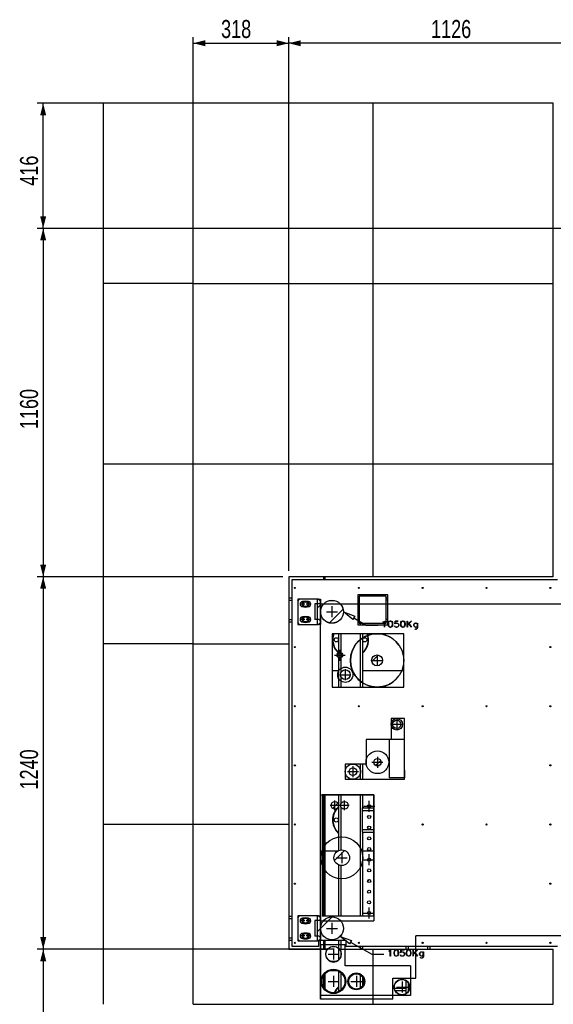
# Model space of a CAD drawing. Header units: millimetres. Extents: x 0 to 849, y 0 to 594.
# Tile 19 of 84: x 560 to 649, y 166 to 330. Entities that reach past the tile are written whole.
import ezdxf

# ---------------------------------------------------------------- set-up
doc = ezdxf.new("R2010")
doc.units = ezdxf.units.MM
doc.linetypes.add('CENTERX2', pattern=[20.32, 12.7, -2.54, 2.54, -2.54])
doc.layers.add('COTES', color=1, linetype='Continuous')
doc.layers.add('TRAIT-FINS', color=9, linetype='Continuous')
doc.layers.add('TRAIT-FORT', color=4, linetype='Continuous', lineweight=25)
doc.styles.add('SLDTEXTSTYLE0', font='TXT', dxfattribs={"width": 0.75})
doc.dimstyles.new('SLDDIMSTYLE0', dxfattribs={"dimtxt": 3, "dimasz": 2, "dimexe": 0, "dimexo": 0.0625, "dimgap": 0.75, "dimtad": 1, "dimdec": 0, "dimlfac": 20, "dimrnd": 1e-09, "dimzin": 12, "dimdsep": 46, "dimtxsty": 'SLDTEXTSTYLE0', "dimsah": 1, "dimcen": 0.09, "dimadec": 0, "dimazin": 3, "dimtfac": 1, "dimtdec": 0, "dimtofl": 0, "dimtmove": 0, "dimatfit": 3, "dimfxl": 1, "dimfrac": 2, "dimtolj": 1, "dimtzin": 12, "dimarcsym": 0})

# ---------------------------------------------------------------- blocks, each defined once
blk = doc.blocks.new('_D_21')
at = {"layer": 'COTES', "color": 1, "transparency": 16777216}
for p, q in [((617.61, 316.15), (562.61, 316.15)), ((563.61, 295.33), (563.61, 316.15)), ((659.83, 295.33), (562.61, 295.33))]:
    blk.add_line(p, q, dxfattribs=at)
for points in [[(563.61, 316.15), (563.11, 314.15), (564.11, 314.15)], [(563.61, 295.33), (564.11, 297.33), (563.11, 297.33)]]:
    blk.add_solid(points, dxfattribs=at)
at = {"layer": 'COTES', "color": 1, "transparency": 16777216, "insert": (559.75, 302.42), "char_height": 3, "attachment_point": 1, "rotation": 90, "style": 'SLDTEXTSTYLE0'}
blk.add_mtext('416', dxfattribs=at)
blk = doc.blocks.new('_D_22')
at = {"layer": 'COTES', "color": 1, "transparency": 16777216}
for p, q in [((603.53, 237.33), (562.61, 237.33)), ((563.61, 237.33), (563.61, 175.33)), ((603.53, 175.33), (562.61, 175.33))]:
    blk.add_line(p, q, dxfattribs=at)
for points in [[(563.61, 237.33), (563.11, 235.33), (564.11, 235.33)], [(563.61, 175.33), (564.11, 177.33), (563.11, 177.33)]]:
    blk.add_solid(points, dxfattribs=at)
at = {"layer": 'COTES', "color": 1, "transparency": 16777216, "insert": (559.75, 201.9), "char_height": 3, "attachment_point": 1, "rotation": 90, "style": 'SLDTEXTSTYLE0'}
blk.add_mtext('1240', dxfattribs=at)
blk = doc.blocks.new('_D_23')
at = {"layer": 'COTES', "color": 1, "transparency": 16777216}
for p, q in [((612.06, 175.33), (562.61, 175.33)), ((563.61, 175.33), (563.61, 106.15)), ((587.61, 106.15), (562.61, 106.15))]:
    blk.add_line(p, q, dxfattribs=at)
for points in [[(563.61, 175.33), (563.11, 173.33), (564.11, 173.33)], [(563.61, 106.15), (564.11, 108.15), (563.11, 108.15)]]:
    blk.add_solid(points, dxfattribs=at)
at = {"layer": 'COTES', "color": 1, "transparency": 16777216, "insert": (559.75, 136.31), "char_height": 3, "attachment_point": 1, "rotation": 90, "style": 'SLDTEXTSTYLE0'}
blk.add_mtext('1384', dxfattribs=at)
blk = doc.blocks.new('_D_25')
at = {"layer": 'COTES', "color": 1, "transparency": 16777216}
for p, q in [((659.83, 295.33), (562.61, 295.33)), ((563.61, 295.33), (563.61, 237.33)), ((603.53, 237.33), (562.61, 237.33))]:
    blk.add_line(p, q, dxfattribs=at)
for points in [[(563.61, 295.33), (563.11, 293.33), (564.11, 293.33)], [(563.61, 237.33), (564.11, 239.33), (563.11, 239.33)]]:
    blk.add_solid(points, dxfattribs=at)
at = {"layer": 'COTES', "color": 1, "transparency": 16777216, "insert": (559.75, 261.9), "char_height": 3, "attachment_point": 1, "rotation": 90, "style": 'SLDTEXTSTYLE0'}
blk.add_mtext('1160', dxfattribs=at)
blk = doc.blocks.new('_D_29')
at = {"layer": 'COTES', "color": 1, "transparency": 16777216}
for p, q in [((604.53, 238.33), (604.53, 327.15)), ((660.83, 296.33), (660.83, 327.15)), ((660.83, 326.15), (604.53, 326.15))]:
    blk.add_line(p, q, dxfattribs=at)
for points in [[(604.53, 326.15), (606.53, 325.65), (606.53, 326.65)], [(660.83, 326.15), (658.83, 326.65), (658.83, 325.65)]]:
    blk.add_solid(points, dxfattribs=at)
at = {"layer": 'COTES', "color": 1, "transparency": 16777216, "insert": (628.24, 330.02), "char_height": 3, "attachment_point": 1, "style": 'SLDTEXTSTYLE0'}
blk.add_mtext('1126', dxfattribs=at)
blk = doc.blocks.new('_D_30')
at = {"layer": 'COTES', "color": 1, "transparency": 16777216}
for p, q in [((588.61, 257.15), (588.61, 327.15)), ((604.53, 238.33), (604.53, 327.15)), ((588.61, 326.15), (604.53, 326.15))]:
    blk.add_line(p, q, dxfattribs=at)
for points in [[(588.61, 326.15), (590.61, 325.65), (590.61, 326.65)], [(604.53, 326.15), (602.53, 326.65), (602.53, 325.65)]]:
    blk.add_solid(points, dxfattribs=at)
at = {"layer": 'COTES', "color": 1, "transparency": 16777216, "insert": (593.25, 330.02), "char_height": 3, "attachment_point": 1, "style": 'SLDTEXTSTYLE0'}
blk.add_mtext('318', dxfattribs=at)

msp = doc.modelspace()

# ---------------------------------------------------------------- hatches: boundary and pattern name
at = {"layer": 'TRAIT-FINS'}
h = msp.add_hatch(dxfattribs=at)
h.set_pattern_fill('ANSI31', color=9, style=0)
h.paths.add_polyline_path([(609.325, 229.402), (609.825, 229.402), (609.825, 233.593), (609.325, 233.593)], flags=0)
h = msp.add_hatch(dxfattribs=at)
h.set_pattern_fill('ANSI31', color=9, style=0)
edge = h.paths.add_edge_path(flags=0)
edge.add_arc((611.73, 231.498), 1.905, 0, 360)
h = msp.add_hatch(dxfattribs=at)
h.set_pattern_fill('ANSI31', color=9, style=0)
edge = h.paths.add_edge_path(flags=0)
edge.add_arc((613.039, 224.252), 0.342, 0, 360)
h = msp.add_hatch(dxfattribs=at)
h.set_pattern_fill('ANSI31', color=9, style=0)
edge = h.paths.add_edge_path(flags=0)
edge.add_arc((619.249, 223.399), 0.917, 0, 360)
h = msp.add_hatch(dxfattribs=at)
h.set_pattern_fill('ANSI31', color=9, style=0)
edge = h.paths.add_edge_path(flags=0)
edge.add_arc((613.952, 221.02), 0.796, 0, 360)
h = msp.add_hatch(dxfattribs=at)
h.set_pattern_fill('ANSI31', color=9, style=0)
edge = h.paths.add_edge_path(flags=0)
edge.add_arc((622.525, 212.765), 0.686, 0, 360)
h = msp.add_hatch(dxfattribs=at)
h.set_pattern_fill('ANSI31', color=9, style=0)
edge = h.paths.add_edge_path(flags=0)
edge.add_arc((619.311, 206.453), 0.626, 0, 360)
h = msp.add_hatch(dxfattribs=at)
h.set_pattern_fill('ANSI31', color=9, style=0)
edge = h.paths.add_edge_path(flags=0)
edge.add_arc((615.222, 204.879), 0.635, 0, 360)
h = msp.add_hatch(dxfattribs=at)
h.set_pattern_fill('ANSI31', color=9, style=0)
edge = h.paths.add_edge_path(flags=0)
edge.add_arc((612.211, 199.272), 0.635, 0, 360)
h = msp.add_hatch(dxfattribs=at)
h.set_pattern_fill('ANSI31', color=9, style=0)
edge = h.paths.add_edge_path(flags=0)
edge.add_arc((613.799, 199.272), 0.635, 0, 360)
h = msp.add_hatch(dxfattribs=at)
h.set_pattern_fill('ANSI31', color=9, style=0)
edge = h.paths.add_edge_path(flags=0)
edge.add_arc((617.933, 197.336), 0.259, 0, 360)
h = msp.add_hatch(dxfattribs=at)
h.set_pattern_fill('ANSI31', color=9, style=0)
edge = h.paths.add_edge_path(flags=0)
edge.add_arc((617.931, 195.558), 0.259, 0, 360)
h = msp.add_hatch(dxfattribs=at)
h.set_pattern_fill('ANSI31', color=9, style=0)
edge = h.paths.add_edge_path(flags=0)
edge.add_arc((617.929, 193.78), 0.259, 0, 360)
h = msp.add_hatch(dxfattribs=at)
h.set_pattern_fill('ANSI31', color=9, style=0)
edge = h.paths.add_edge_path(flags=0)
edge.add_arc((613.355, 190.54), 1.3, 0, 360)
h = msp.add_hatch(dxfattribs=at)
h.set_pattern_fill('ANSI31', color=9, style=0)
edge = h.paths.add_edge_path(flags=0)
edge.add_arc((617.927, 192.002), 0.259, 0, 360)
h = msp.add_hatch(dxfattribs=at)
h.set_pattern_fill('ANSI31', color=9, style=0)
edge = h.paths.add_edge_path(flags=0)
edge.add_arc((617.925, 190.224), 0.259, 0, 360)
h = msp.add_hatch(dxfattribs=at)
h.set_pattern_fill('ANSI31', color=9, style=0)
edge = h.paths.add_edge_path(flags=0)
edge.add_arc((617.923, 188.446), 0.259, 0, 360)
h = msp.add_hatch(dxfattribs=at)
h.set_pattern_fill('ANSI31', color=9, style=0)
edge = h.paths.add_edge_path(flags=0)
edge.add_arc((617.921, 186.668), 0.259, 0, 360)
h = msp.add_hatch(dxfattribs=at)
h.set_pattern_fill('ANSI31', color=9, style=0)
edge = h.paths.add_edge_path(flags=0)
edge.add_arc((617.919, 184.89), 0.259, 0, 360)
h = msp.add_hatch(dxfattribs=at)
h.set_pattern_fill('ANSI31', color=9, style=0)
edge = h.paths.add_edge_path(flags=0)
edge.add_arc((617.917, 183.112), 0.259, 0, 360)
h = msp.add_hatch(dxfattribs=at)
h.set_pattern_fill('ANSI31', color=9, style=0)
h.paths.add_polyline_path([(609.325, 176.697), (609.825, 176.697), (609.825, 180.888), (609.325, 180.888)], flags=0)
h = msp.add_hatch(dxfattribs=at)
h.set_pattern_fill('ANSI31', color=9, style=0)
edge = h.paths.add_edge_path(flags=0)
edge.add_arc((611.73, 178.793), 1.905, 0, 360)
h = msp.add_hatch(dxfattribs=at)
h.set_pattern_fill('ANSI31', color=9, style=0)
edge = h.paths.add_edge_path(flags=0)
edge.add_arc((617.915, 181.334), 0.259, 0, 360)

# ---------------------------------------------------------------- linework, layer by layer
at = {"color": 7, "linetype": 'Continuous'}
for p, q in [((606.015, 233.276), (606.332, 233.593)), ((606.015, 233.276), (606.015, 229.72)), ((609.507, 233.593), (606.332, 233.593)), ((607.229, 232.768), (606.451, 232.768)), ((607.793, 233.187), (606.84, 233.187)), ((607.793, 233.187), (606.84, 233.187)), ((606.84, 233.156), (606.84, 232.379)), ((608.181, 232.768), (607.404, 232.768)), ((607.793, 233.156), (607.793, 232.379)), ((608.859, 232.8), (608.859, 230.196)), ((609.571, 232.8), (608.859, 232.8)), ((609.507, 233.593), (609.825, 233.276)), ((609.825, 233.054), (609.571, 232.8)), ((609.825, 233.054), (609.825, 233.276)), ((609.825, 167.026), (609.825, 232.768)), ((634.51, 232.768), (609.825, 232.768)), ((662.495, 232.768), (634.51, 232.768)), ((606.84, 232.349), (607.793, 232.349)), ((606.84, 232.349), (607.793, 232.349)), ((610.815, 231.498), (612.644, 231.498)), ((611.73, 232.412), (611.73, 230.583)), ((615.191, 230.194), (613.635, 231.493)), ((613.635, 231.493), (615.528, 230.769)), ((606.332, 229.402), (606.015, 229.72)), ((606.332, 229.402), (606.015, 229.72)), ((607.229, 230.228), (606.451, 230.228)), ((607.793, 230.647), (606.84, 230.647)), ((607.793, 230.647), (606.84, 230.647)), ((606.84, 230.616), (606.84, 229.839)), ((606.84, 229.809), (607.793, 229.809)), ((606.84, 229.809), (607.793, 229.809)), ((608.181, 230.228), (607.404, 230.228)), ((607.793, 230.616), (607.793, 229.839)), ((609.571, 230.196), (608.859, 230.196)), ((609.825, 229.72), (609.507, 229.402)), ((609.571, 230.196), (609.825, 229.942)), ((615.528, 230.769), (615.191, 230.194)), ((615.36, 230.481), (617.413, 229.278)), ((606.332, 229.402), (609.507, 229.402)), ((617.413, 229.278), (619.413, 229.278)), ((613.039, 225.167), (613.039, 223.338)), ((612.125, 224.252), (613.953, 224.252)), ((618.335, 223.399), (620.164, 223.399)), ((619.249, 224.313), (619.249, 222.485)), ((613.952, 221.935), (613.952, 220.106)), ((613.038, 221.02), (614.866, 221.02)), ((622.525, 213.68), (622.525, 211.851)), ((621.61, 212.765), (623.439, 212.765)), ((621.255, 210.225), (621.255, 203.875)), ((623.795, 210.225), (621.255, 210.225)), ((623.795, 205.145), (623.795, 210.225)), ((619.311, 207.368), (619.311, 205.539)), ((615.222, 205.793), (615.222, 203.964)), ((618.397, 206.453), (620.226, 206.453)), ((623.795, 205.145), (623.795, 203.875)), ((614.308, 204.879), (616.136, 204.879)), ((623.795, 203.875), (621.255, 203.875)), ((609.825, 201.018), (618.715, 201.018)), ((617.934, 198.199), (617.934, 200.028)), ((618.715, 201.018), (618.715, 180.063)), ((612.275, 199.272), (612.148, 199.272)), ((612.211, 199.208), (612.211, 199.335)), ((613.862, 199.272), (613.735, 199.272)), ((613.799, 199.208), (613.799, 199.335)), ((617.02, 199.114), (618.849, 199.114)), ((612.441, 190.54), (614.27, 190.54)), ((613.355, 191.455), (613.355, 189.626)), ((617.01, 190.224), (618.839, 190.224)), ((617.925, 189.309), (617.925, 191.138)), ((617.915, 180.419), (617.915, 182.248)), ((606.015, 180.571), (606.332, 180.888)), ((606.015, 180.571), (606.015, 177.015)), ((609.507, 180.888), (606.332, 180.888)), ((607.793, 180.482), (606.84, 180.482)), ((607.793, 180.482), (606.84, 180.482)), ((607.793, 180.482), (606.84, 180.482)), ((606.84, 180.451), (606.84, 179.674)), ((606.84, 180.451), (606.84, 179.674)), ((607.793, 180.451), (607.793, 179.674)), ((607.793, 180.451), (607.793, 179.674)), ((609.507, 180.888), (609.825, 180.571)), ((609.825, 180.349), (609.571, 180.095)), ((609.825, 180.349), (609.825, 180.571)), ((617, 181.334), (618.829, 181.334)), ((607.229, 180.063), (606.451, 180.063)), ((607.229, 180.063), (606.451, 180.063)), ((606.84, 179.644), (607.793, 179.644)), ((606.84, 179.644), (607.793, 179.644)), ((606.84, 179.644), (607.793, 179.644)), ((608.181, 180.063), (607.404, 180.063)), ((608.181, 180.063), (607.404, 180.063)), ((608.859, 180.095), (608.859, 177.491)), ((609.571, 180.095), (608.859, 180.095)), ((609.825, 180.063), (618.715, 180.063)), ((610.815, 178.793), (612.644, 178.793)), ((611.73, 179.707), (611.73, 177.878)), ((607.229, 177.523), (606.451, 177.523)), ((607.229, 177.523), (606.451, 177.523)), ((607.793, 177.942), (606.84, 177.942)), ((607.793, 177.942), (606.84, 177.942)), ((607.793, 177.942), (606.84, 177.942)), ((606.84, 177.911), (606.84, 177.134)), ((606.84, 177.911), (606.84, 177.134)), ((606.84, 177.104), (607.793, 177.104)), ((606.84, 177.104), (607.793, 177.104)), ((606.84, 177.104), (607.793, 177.104)), ((608.181, 177.523), (607.404, 177.523)), ((608.181, 177.523), (607.404, 177.523)), ((607.793, 177.911), (607.793, 177.134)), ((607.793, 177.911), (607.793, 177.134)), ((609.571, 177.491), (608.859, 177.491)), ((609.571, 177.491), (609.825, 177.237)), ((614.667, 176.189), (613.077, 177.446)), ((613.077, 177.446), (614.989, 176.773)), ((625.699, 170.487), (625.699, 177.523)), ((634.51, 177.523), (625.699, 177.523)), ((662.53, 177.523), (634.51, 177.523)), ((606.332, 176.697), (606.015, 177.015)), ((606.332, 176.697), (606.015, 177.015)), ((606.332, 176.697), (609.507, 176.697)), ((609.825, 177.015), (609.507, 176.697)), ((613.905, 176.049), (609.825, 176.049)), ((609.825, 176.049), (609.825, 167.026)), ((611.984, 175.435), (611.984, 173.606)), ((613.905, 172.54), (613.905, 176.049)), ((614.989, 176.773), (614.667, 176.189)), ((614.828, 176.481), (618.382, 174.523)), ((611.069, 174.521), (612.898, 174.521)), ((618.382, 174.523), (620.382, 174.523)), ((609.825, 172.54), (609.825, 167.026)), ((624.8, 172.54), (613.905, 172.54)), ((624.8, 172.54), (624.8, 167.639)), ((611.984, 170.876), (611.984, 169.047)), ((615.794, 170.876), (615.794, 169.047)), ((621.883, 167.026), (621.883, 170.487)), ((621.883, 170.487), (625.075, 170.487)), ((625.075, 170.487), (625.699, 170.487)), ((611.069, 169.961), (612.898, 169.961)), ((614.879, 169.961), (616.708, 169.961)), ((622.486, 169.009), (624.315, 169.009)), ((623.401, 169.924), (623.401, 168.095)), ((624.8, 167.639), (609.825, 167.639)), ((621.883, 167.026), (609.825, 167.026))]:
    msp.add_line(p, q, dxfattribs=at)
at = {"color": 7, "linetype": 'CENTERX2'}
for p, q in [((612.211, 199.399), (612.211, 200.059)), ((613.799, 199.399), (613.799, 200.059)), ((612.084, 199.272), (611.424, 199.272)), ((612.211, 198.484), (612.211, 199.145)), ((612.999, 199.272), (612.338, 199.272)), ((613.672, 199.272), (613.011, 199.272)), ((613.799, 198.484), (613.799, 199.145)), ((614.586, 199.272), (613.926, 199.272))]:
    msp.add_line(p, q, dxfattribs=at)
at = {"color": 7, "linetype": 'Continuous'}
for centre, radius in [((611.73, 231.498), 1.905), ((611.73, 231.498), 1.905), ((611.73, 231.493), 1.905), ((619.249, 223.399), 4.445), ((613.039, 224.252), 0.476), ((613.952, 221.02), 1.27), ((622.525, 212.765), 0.952), ((619.311, 206.453), 1.905), ((615.222, 204.879), 1.27), ((612.211, 199.272), 0.635), ((613.799, 199.272), 0.635), ((617.934, 199.114), 0.259), ((617.933, 197.336), 0.259), ((617.931, 195.558), 0.259), ((613.355, 190.54), 3.493), ((617.929, 193.78), 0.259), ((617.927, 192.002), 0.259), ((617.925, 190.224), 0.259), ((617.923, 188.446), 0.259), ((617.921, 186.668), 0.259), ((617.919, 184.89), 0.259), ((617.917, 183.112), 0.259), ((611.73, 178.793), 1.905), ((611.73, 178.793), 1.905), ((611.73, 178.793), 1.905), ((611.73, 178.788), 1.905), ((617.915, 181.334), 0.259), ((611.984, 174.521), 1.27), ((611.984, 169.961), 1.905), ((615.794, 169.961), 1.27), ((623.401, 169.009), 1.27)]:
    msp.add_circle(centre, radius, dxfattribs=at)
for centre, radius, start, end in [((606.84, 232.768), 0.419, 90, 270), ((606.84, 232.768), 0.419, 90, 270), ((607.793, 232.768), 0.419, 270, 90), ((607.793, 232.768), 0.419, 270, 90), ((606.84, 230.228), 0.419, 90, 270), ((606.84, 230.228), 0.419, 90, 270), ((607.793, 230.228), 0.419, 270, 90), ((607.793, 230.228), 0.419, 270, 90), ((619.249, 223.399), 4.445, 34.8499, 325.1501), ((606.84, 180.063), 0.419, 90, 270), ((606.84, 180.063), 0.419, 90, 270), ((606.84, 180.063), 0.419, 90, 270), ((607.793, 180.063), 0.419, 270, 90), ((607.793, 180.063), 0.419, 270, 90), ((607.793, 180.063), 0.419, 270, 90), ((606.84, 177.523), 0.419, 90, 270), ((606.84, 177.523), 0.419, 90, 270), ((606.84, 177.523), 0.419, 90, 270), ((607.793, 177.523), 0.419, 270, 90), ((607.793, 177.523), 0.419, 270, 90), ((607.793, 177.523), 0.419, 270, 90)]:
    msp.add_arc(centre, radius, start, end, dxfattribs=at)
at = {"layer": 'TRAIT-FORT', "color": 4, "linetype": 'Continuous', "lineweight": 25}
for p, q in [((573.614, 316.148), (573.614, 286.148)), ((588.614, 316.148), (573.614, 316.148)), ((588.614, 286.148), (588.614, 316.148)), ((618.614, 316.148), (588.614, 316.148)), ((618.614, 286.148), (618.614, 316.148)), ((648.614, 316.148), (618.614, 316.148)), ((648.614, 286.148), (648.614, 316.148)), ((573.614, 286.148), (573.614, 256.148)), ((588.614, 286.148), (573.614, 286.148)), ((588.614, 256.148), (588.614, 286.148)), ((588.614, 286.148), (618.614, 286.148)), ((618.614, 286.148), (648.614, 286.148)), ((618.614, 256.148), (618.614, 286.148)), ((648.614, 256.148), (648.614, 286.148)), ((573.614, 256.148), (588.614, 256.148)), ((573.614, 256.148), (573.614, 226.148)), ((588.614, 226.148), (588.614, 256.148)), ((588.614, 256.148), (618.614, 256.148)), ((618.614, 256.148), (648.614, 256.148)), ((618.614, 237.334), (618.614, 256.148)), ((648.614, 237.334), (648.614, 256.148)), ((604.528, 237.334), (604.528, 226.148)), ((618.614, 237.334), (604.528, 237.334)), ((605.028, 236.834), (605.028, 175.834)), ((649.305, 236.834), (605.028, 236.834)), ((610.364, 236.834), (610.364, 237.334)), ((610.614, 236.834), (610.614, 237.334)), ((648.614, 237.334), (618.614, 237.334)), ((604.528, 233.834), (605.028, 233.834)), ((604.528, 233.434), (605.028, 233.434)), ((606.015, 233.593), (606.015, 229.402)), ((609.325, 233.593), (606.015, 233.593)), ((609.325, 229.402), (609.325, 233.593)), ((609.325, 233.593), (609.825, 233.593)), ((609.825, 233.593), (609.825, 229.402)), ((621.028, 234.334), (616.028, 234.334)), ((616.028, 234.334), (616.028, 229.334)), ((616.028, 233.834), (616.278, 233.834)), ((616.278, 233.434), (616.028, 233.434)), ((616.278, 234.084), (616.278, 229.584)), ((620.778, 234.084), (616.278, 234.084)), ((620.778, 229.584), (620.778, 234.084)), ((620.778, 233.834), (621.028, 233.834)), ((621.028, 233.434), (620.778, 233.434)), ((621.028, 229.334), (621.028, 234.334)), ((604.528, 230.234), (605.028, 230.234)), ((604.528, 229.834), (605.028, 229.834)), ((616.278, 230.234), (616.028, 230.234)), ((616.278, 229.834), (616.028, 229.834)), ((616.278, 229.584), (620.778, 229.584)), ((616.428, 229.584), (616.428, 229.334)), ((616.828, 229.584), (616.828, 229.334)), ((621.028, 230.234), (620.778, 230.234)), ((621.028, 229.834), (620.778, 229.834)), ((606.015, 229.402), (609.325, 229.402)), ((609.825, 229.402), (609.325, 229.402)), ((616.028, 229.334), (621.028, 229.334)), ((623.694, 227.844), (611.769, 227.844)), ((611.769, 227.844), (611.769, 218.954)), ((612.828, 227.844), (612.828, 224.522)), ((613.228, 227.844), (613.228, 224.538)), ((616.428, 227.844), (616.428, 218.954)), ((616.828, 227.844), (616.828, 218.954)), ((623.694, 218.954), (623.694, 227.844)), ((573.614, 226.148), (573.614, 196.148)), ((588.614, 226.148), (573.614, 226.148)), ((588.614, 196.148), (588.614, 226.148)), ((588.614, 226.148), (604.528, 226.148)), ((604.528, 226.148), (604.528, 196.148)), ((612.828, 223.983), (612.828, 218.954)), ((613.228, 223.967), (613.228, 221.351)), ((611.769, 221.724), (612.828, 221.724)), ((616.828, 221.724), (623.694, 221.724)), ((613.228, 220.69), (613.228, 218.954)), ((611.769, 218.954), (623.694, 218.954)), ((623.795, 213.718), (621.572, 213.718)), ((621.572, 213.718), (621.572, 210.225)), ((623.795, 203.609), (623.795, 213.718)), ((621.572, 210.225), (617.406, 210.225)), ((617.406, 210.225), (617.406, 206.149)), ((617.406, 206.149), (613.952, 206.149)), ((613.952, 206.149), (613.952, 203.609)), ((616.428, 206.149), (616.428, 203.609)), ((616.828, 206.149), (616.828, 203.609)), ((613.952, 203.609), (623.795, 203.609)), ((610.078, 201.018), (610.078, 180.884)), ((618.715, 201.018), (610.078, 201.018)), ((610.364, 180.884), (610.364, 201.018)), ((610.614, 180.884), (610.614, 201.018)), ((612.828, 201.018), (612.828, 199.423)), ((613.228, 201.018), (613.228, 199.55)), ((616.428, 201.018), (616.428, 180.884)), ((616.828, 201.018), (616.828, 198.834)), ((618.715, 180.884), (618.715, 201.018)), ((612.828, 199.002), (612.735, 198.913)), ((612.806, 199.05), (612.828, 199.07)), ((612.828, 199.12), (612.828, 191.729)), ((613.228, 198.993), (613.228, 191.834)), ((616.828, 198.834), (618.715, 198.834)), ((616.828, 198.434), (616.828, 198.834)), ((616.828, 195.234), (616.828, 198.434)), ((616.828, 198.434), (618.715, 198.434)), ((573.614, 196.148), (588.614, 196.148)), ((573.614, 196.148), (573.614, 166.148)), ((588.614, 166.148), (588.614, 196.148)), ((588.614, 196.148), (604.528, 196.148)), ((604.528, 196.148), (604.528, 175.334)), ((616.828, 194.834), (616.828, 195.234)), ((616.828, 195.234), (618.715, 195.234)), ((616.828, 194.834), (618.715, 194.834)), ((616.828, 194.834), (616.828, 180.884)), ((610.614, 191.724), (612.818, 191.724)), ((616.828, 191.724), (618.715, 191.724)), ((612.828, 189.352), (612.828, 180.884)), ((613.228, 189.247), (613.228, 180.884)), ((604.528, 180.834), (605.028, 180.834)), ((604.528, 180.434), (605.028, 180.434)), ((606.015, 180.888), (606.015, 176.697)), ((609.325, 180.888), (606.015, 180.888)), ((609.325, 176.697), (609.325, 180.888)), ((609.325, 180.888), (609.825, 180.888)), ((609.825, 180.888), (609.825, 176.697)), ((610.078, 180.884), (618.715, 180.884)), ((604.528, 177.234), (605.028, 177.234)), ((604.528, 176.834), (605.028, 176.834)), ((605.028, 175.834), (609.528, 175.834)), ((606.015, 176.697), (609.325, 176.697)), ((609.825, 176.697), (609.325, 176.697)), ((609.528, 175.834), (609.528, 176.697)), ((609.825, 176.834), (614.028, 176.834)), ((610.364, 175.334), (610.364, 176.834)), ((610.614, 175.334), (610.614, 176.834)), ((612.828, 176.834), (612.828, 173.47)), ((613.228, 176.834), (613.228, 175.334)), ((614.028, 176.834), (614.028, 175.834)), ((614.028, 175.834), (649.305, 175.834)), ((616.428, 175.834), (616.428, 175.334)), ((616.828, 175.834), (616.828, 175.334)), ((624.028, 175.834), (624.028, 175.334)), ((624.428, 175.834), (624.428, 175.334)), ((627.628, 175.834), (627.628, 175.334)), ((628.028, 175.834), (628.028, 175.334)), ((604.528, 175.334), (610.909, 175.334)), ((613.058, 175.334), (618.614, 175.334)), ((613.228, 175.038), (613.228, 174.003)), ((618.614, 166.148), (618.614, 175.334)), ((618.614, 175.334), (648.614, 175.334)), ((648.614, 166.148), (648.614, 175.334)), ((610.364, 168.734), (610.364, 171.189)), ((610.614, 168.46), (610.614, 171.462)), ((612.828, 171.724), (610.973, 171.724)), ((612.828, 171.809), (612.828, 168.113)), ((613.228, 171.568), (613.228, 168.355)), ((616.428, 171.21), (616.428, 168.712)), ((616.828, 170.906), (616.828, 169.016)), ((616.828, 169.07), (616.852, 169.048)), ((624.028, 170.157), (624.028, 167.862)), ((624.428, 169.819), (624.428, 168.2)), ((622.105, 168.834), (624.028, 168.834)), ((622.226, 168.434), (624.028, 168.434)), ((588.614, 166.148), (618.614, 166.148)), ((618.614, 166.148), (648.614, 166.148))]:
    msp.add_line(p, q, dxfattribs=at)
at = {"layer": 'TRAIT-FORT', "color": 4, "linetype": 'Continuous', "lineweight": 25, "flags": 128}
for points in [[(620.495, 228.944), (620.473, 228.944), (620.473, 228.944), (620.473, 229.92), (620.473, 229.92), (620.339, 229.793), (620.339, 229.793), (620.236, 229.746), (620.236, 229.746), (620.224, 229.764), (620.224, 229.764), (620.325, 229.812), (620.325, 229.812), (620.48, 229.957), (620.48, 229.957), (620.496, 229.957), (620.496, 229.957), (620.496, 228.944)], [(621.789, 229.129), (621.683, 228.98), (621.683, 228.98), (621.524, 228.932), (621.524, 228.932), (621.419, 228.932), (621.419, 228.932), (621.26, 228.98), (621.26, 228.98), (621.154, 229.129), (621.154, 229.129), (621.103, 229.37), (621.103, 229.37), (621.103, 229.517), (621.103, 229.517), (621.154, 229.759), (621.154, 229.759), (621.26, 229.908), (621.26, 229.908), (621.419, 229.957), (621.419, 229.957), (621.524, 229.957), (621.524, 229.957), (621.683, 229.908), (621.683, 229.908), (621.789, 229.759), (621.789, 229.759), (621.84, 229.517), (621.84, 229.517), (621.84, 229.37), (621.84, 229.37), (621.789, 229.129)], [(621.766, 229.14), (621.817, 229.377), (621.817, 229.377), (621.817, 229.517), (621.817, 229.517), (621.766, 229.754), (621.766, 229.754), (621.668, 229.892), (621.668, 229.892), (621.521, 229.938), (621.521, 229.938), (621.422, 229.938), (621.422, 229.938), (621.275, 229.892), (621.275, 229.892), (621.177, 229.754), (621.177, 229.754), (621.127, 229.517), (621.127, 229.517), (621.127, 229.377), (621.127, 229.377), (621.177, 229.14), (621.177, 229.14), (621.275, 229.002), (621.275, 229.002), (621.422, 228.956), (621.422, 228.956), (621.521, 228.956), (621.521, 228.956), (621.668, 229.002), (621.668, 229.002), (621.766, 229.14)], [(622.163, 229.138), (622.214, 229.044), (622.214, 229.044), (622.261, 228.999), (622.261, 228.999), (622.409, 228.952), (622.409, 228.952), (622.559, 228.952), (622.559, 228.952), (622.708, 228.999), (622.708, 228.999), (622.805, 229.091), (622.805, 229.091), (622.855, 229.23), (622.855, 229.23), (622.855, 229.323), (622.855, 229.323), (622.805, 229.462), (622.805, 229.462), (622.708, 229.554), (622.708, 229.554), (622.559, 229.601), (622.559, 229.601), (622.409, 229.601), (622.409, 229.601), (622.261, 229.554), (622.261, 229.554), (622.19, 229.485), (622.19, 229.485), (622.244, 229.957), (622.244, 229.957), (622.765, 229.957), (622.765, 229.957), (622.765, 229.935), (622.765, 229.935), (622.265, 229.935), (622.265, 229.935), (622.219, 229.546), (622.219, 229.546), (622.249, 229.573), (622.249, 229.573), (622.406, 229.622), (622.406, 229.622), (622.562, 229.622), (622.562, 229.622), (622.719, 229.573), (622.719, 229.573), (622.826, 229.473), (622.826, 229.473), (622.878, 229.326), (622.878, 229.326), (622.878, 229.227), (622.878, 229.227), (622.826, 229.079), (622.826, 229.079), (622.719, 228.98), (622.719, 228.98), (622.562, 228.932), (622.562, 228.932), (622.406, 228.932), (622.406, 228.932), (622.249, 228.98), (622.249, 228.98), (622.194, 229.031), (622.194, 229.031), (622.143, 229.127), (622.143, 229.127), (622.163, 229.138)], [(623.865, 229.129), (623.759, 228.98), (623.759, 228.98), (623.6, 228.932), (623.6, 228.932), (623.495, 228.932), (623.495, 228.932), (623.336, 228.98), (623.336, 228.98), (623.23, 229.129), (623.23, 229.129), (623.179, 229.37), (623.179, 229.37), (623.179, 229.517), (623.179, 229.517), (623.23, 229.759), (623.23, 229.759), (623.336, 229.908), (623.336, 229.908), (623.495, 229.957), (623.495, 229.957), (623.6, 229.957), (623.6, 229.957), (623.759, 229.908), (623.759, 229.908), (623.865, 229.759), (623.865, 229.759), (623.916, 229.517), (623.916, 229.517), (623.916, 229.37), (623.916, 229.37), (623.865, 229.129)], [(623.842, 229.14), (623.893, 229.377), (623.893, 229.377), (623.893, 229.517), (623.893, 229.517), (623.842, 229.754), (623.842, 229.754), (623.744, 229.892), (623.744, 229.892), (623.597, 229.938), (623.597, 229.938), (623.498, 229.938), (623.498, 229.938), (623.351, 229.892), (623.351, 229.892), (623.253, 229.754), (623.253, 229.754), (623.203, 229.517), (623.203, 229.517), (623.203, 229.377), (623.203, 229.377), (623.253, 229.14), (623.253, 229.14), (623.351, 229.002), (623.351, 229.002), (623.498, 228.956), (623.498, 228.956), (623.597, 228.956), (623.597, 228.956), (623.744, 229.002), (623.744, 229.002), (623.842, 229.14)], [(624.291, 229.944), (624.291, 229.309), (624.291, 229.309), (624.984, 229.957), (624.984, 229.957), (625.002, 229.94), (625.002, 229.94), (624.551, 229.519), (624.551, 229.519), (625.002, 228.957), (625.002, 228.957), (624.984, 228.944), (624.984, 228.944), (624.533, 229.503), (624.533, 229.503), (624.291, 229.275), (624.291, 229.275), (624.291, 228.944), (624.291, 228.944), (624.268, 228.944), (624.268, 228.944), (624.268, 229.944), (624.268, 229.944), (624.291, 229.944)], [(625.527, 228.671), (625.626, 228.625), (625.626, 228.625), (625.773, 228.625), (625.773, 228.625), (625.87, 228.671), (625.87, 228.671), (625.919, 228.715), (625.919, 228.715), (625.968, 228.854), (625.968, 228.854), (625.968, 229.065), (625.968, 229.065), (625.885, 228.986), (625.885, 228.986), (625.779, 228.938), (625.779, 228.938), (625.62, 228.938), (625.62, 228.938), (625.514, 228.986), (625.514, 228.986), (625.409, 229.085), (625.409, 229.085), (625.357, 229.233), (625.357, 229.233), (625.357, 229.332), (625.357, 229.332), (625.409, 229.479), (625.409, 229.479), (625.514, 229.579), (625.514, 229.579), (625.62, 229.628), (625.62, 229.628), (625.779, 229.628), (625.779, 229.628), (625.885, 229.579), (625.885, 229.579), (625.968, 229.5), (625.968, 229.5), (625.968, 229.617), (625.968, 229.617), (625.991, 229.617), (625.991, 229.617), (625.991, 228.852), (625.991, 228.852), (625.939, 228.704), (625.939, 228.704), (625.885, 228.652), (625.885, 228.652), (625.779, 228.603), (625.779, 228.603), (625.62, 228.603), (625.62, 228.603), (625.515, 228.652), (625.515, 228.652), (625.527, 228.671)], [(625.967, 229.093), (625.968, 229.467), (625.968, 229.467), (625.87, 229.557), (625.87, 229.557), (625.773, 229.604), (625.773, 229.604), (625.626, 229.604), (625.626, 229.604), (625.528, 229.557), (625.528, 229.557), (625.429, 229.466), (625.429, 229.466), (625.38, 229.326), (625.38, 229.326), (625.38, 229.233), (625.38, 229.233), (625.429, 229.094), (625.429, 229.094), (625.528, 229.002), (625.528, 229.002), (625.626, 228.956), (625.626, 228.956), (625.773, 228.956), (625.773, 228.956), (625.87, 229.002), (625.87, 229.002), (625.968, 229.093)], [(616.828, 199.07), (616.908, 198.995), (617.064, 198.834)], [(616.996, 198.834), (616.974, 198.858), (616.828, 199.002)], [(616.828, 194.665), (616.894, 194.728), (616.996, 194.834)], [(617.064, 194.834), (616.908, 194.672), (616.828, 194.598)], [(621.465, 174.189), (621.442, 174.189), (621.442, 174.189), (621.442, 175.165), (621.442, 175.165), (621.308, 175.038), (621.308, 175.038), (621.205, 174.99), (621.205, 174.99), (621.193, 175.009), (621.193, 175.009), (621.294, 175.057), (621.294, 175.057), (621.449, 175.202), (621.449, 175.202), (621.465, 175.202), (621.465, 175.202), (621.465, 174.189)], [(622.758, 174.374), (622.652, 174.225), (622.652, 174.225), (622.493, 174.177), (622.493, 174.177), (622.388, 174.177), (622.388, 174.177), (622.23, 174.225), (622.23, 174.225), (622.124, 174.374), (622.124, 174.374), (622.073, 174.615), (622.073, 174.615), (622.073, 174.762), (622.073, 174.762), (622.124, 175.004), (622.124, 175.004), (622.23, 175.152), (622.23, 175.152), (622.388, 175.202), (622.388, 175.202), (622.493, 175.202), (622.493, 175.202), (622.652, 175.152), (622.652, 175.152), (622.759, 175.004), (622.759, 175.004), (622.809, 174.762), (622.809, 174.762), (622.809, 174.615), (622.809, 174.615), (622.759, 174.374)], [(622.735, 174.385), (622.786, 174.622), (622.786, 174.622), (622.786, 174.762), (622.786, 174.762), (622.735, 174.999), (622.735, 174.999), (622.638, 175.137), (622.638, 175.137), (622.491, 175.183), (622.491, 175.183), (622.392, 175.183), (622.392, 175.183), (622.245, 175.137), (622.245, 175.137), (622.146, 174.999), (622.146, 174.999), (622.096, 174.762), (622.096, 174.762), (622.096, 174.622), (622.096, 174.622), (622.146, 174.385), (622.146, 174.385), (622.245, 174.247), (622.245, 174.247), (622.392, 174.201), (622.392, 174.201), (622.491, 174.201), (622.491, 174.201), (622.638, 174.247), (622.638, 174.247), (622.735, 174.385)], [(623.132, 174.383), (623.183, 174.289), (623.183, 174.289), (623.23, 174.243), (623.23, 174.243), (623.379, 174.197), (623.379, 174.197), (623.529, 174.197), (623.529, 174.197), (623.677, 174.243), (623.677, 174.243), (623.774, 174.335), (623.774, 174.335), (623.824, 174.475), (623.824, 174.475), (623.824, 174.568), (623.824, 174.568), (623.774, 174.707), (623.774, 174.707), (623.677, 174.799), (623.677, 174.799), (623.529, 174.845), (623.529, 174.845), (623.379, 174.845), (623.379, 174.845), (623.23, 174.799), (623.23, 174.799), (623.159, 174.73), (623.159, 174.73), (623.214, 175.202), (623.214, 175.202), (623.734, 175.202), (623.734, 175.202), (623.734, 175.18), (623.734, 175.18), (623.234, 175.18), (623.234, 175.18), (623.188, 174.791), (623.188, 174.791), (623.219, 174.818), (623.219, 174.818), (623.376, 174.867), (623.376, 174.867), (623.531, 174.867), (623.531, 174.867), (623.688, 174.818), (623.688, 174.818), (623.795, 174.718), (623.795, 174.718), (623.847, 174.57), (623.847, 174.57), (623.847, 174.472), (623.847, 174.472), (623.795, 174.324), (623.795, 174.324), (623.688, 174.225), (623.688, 174.225), (623.531, 174.177), (623.531, 174.177), (623.376, 174.177), (623.376, 174.177), (623.219, 174.225), (623.219, 174.225), (623.163, 174.275), (623.163, 174.275), (623.112, 174.372), (623.112, 174.372), (623.133, 174.383)], [(624.834, 174.374), (624.728, 174.225), (624.728, 174.225), (624.569, 174.177), (624.569, 174.177), (624.464, 174.177), (624.464, 174.177), (624.306, 174.225), (624.306, 174.225), (624.2, 174.374), (624.2, 174.374), (624.149, 174.615), (624.149, 174.615), (624.149, 174.762), (624.149, 174.762), (624.2, 175.004), (624.2, 175.004), (624.306, 175.152), (624.306, 175.152), (624.464, 175.202), (624.464, 175.202), (624.569, 175.202), (624.569, 175.202), (624.728, 175.152), (624.728, 175.152), (624.835, 175.004), (624.835, 175.004), (624.885, 174.762), (624.885, 174.762), (624.885, 174.615), (624.885, 174.615), (624.835, 174.374)], [(624.811, 174.385), (624.862, 174.622), (624.862, 174.622), (624.862, 174.762), (624.862, 174.762), (624.811, 174.999), (624.811, 174.999), (624.714, 175.137), (624.714, 175.137), (624.567, 175.183), (624.567, 175.183), (624.468, 175.183), (624.468, 175.183), (624.32, 175.137), (624.32, 175.137), (624.222, 174.999), (624.222, 174.999), (624.172, 174.762), (624.172, 174.762), (624.172, 174.622), (624.172, 174.622), (624.222, 174.385), (624.222, 174.385), (624.32, 174.247), (624.32, 174.247), (624.468, 174.201), (624.468, 174.201), (624.567, 174.201), (624.567, 174.201), (624.714, 174.247), (624.714, 174.247), (624.811, 174.385)], [(625.26, 175.189), (625.26, 174.554), (625.26, 174.554), (625.953, 175.202), (625.953, 175.202), (625.971, 175.185), (625.971, 175.185), (625.52, 174.764), (625.52, 174.764), (625.971, 174.202), (625.971, 174.202), (625.953, 174.189), (625.953, 174.189), (625.502, 174.747), (625.502, 174.747), (625.26, 174.52), (625.26, 174.52), (625.26, 174.189), (625.26, 174.189), (625.238, 174.189), (625.238, 174.189), (625.238, 175.189), (625.238, 175.189), (625.26, 175.189)], [(626.496, 173.916), (626.595, 173.869), (626.595, 173.869), (626.742, 173.869), (626.742, 173.869), (626.84, 173.916), (626.84, 173.916), (626.888, 173.96), (626.888, 173.96), (626.937, 174.099), (626.937, 174.099), (626.937, 174.31), (626.937, 174.31), (626.854, 174.231), (626.854, 174.231), (626.748, 174.183), (626.748, 174.183), (626.589, 174.183), (626.589, 174.183), (626.483, 174.231), (626.483, 174.231), (626.378, 174.33), (626.378, 174.33), (626.326, 174.478), (626.326, 174.478), (626.326, 174.576), (626.326, 174.576), (626.378, 174.724), (626.378, 174.724), (626.483, 174.824), (626.483, 174.824), (626.589, 174.873), (626.589, 174.873), (626.748, 174.873), (626.748, 174.873), (626.854, 174.824), (626.854, 174.824), (626.937, 174.745), (626.937, 174.745), (626.937, 174.862), (626.937, 174.862), (626.961, 174.862), (626.961, 174.862), (626.961, 174.096), (626.961, 174.096), (626.908, 173.949), (626.908, 173.949), (626.854, 173.897), (626.854, 173.897), (626.748, 173.847), (626.748, 173.847), (626.589, 173.847), (626.589, 173.847), (626.484, 173.897), (626.484, 173.897), (626.496, 173.916)], [(626.937, 174.337), (626.937, 174.712), (626.937, 174.712), (626.84, 174.802), (626.84, 174.802), (626.742, 174.849), (626.742, 174.849), (626.595, 174.849), (626.595, 174.849), (626.498, 174.802), (626.498, 174.802), (626.398, 174.711), (626.398, 174.711), (626.349, 174.571), (626.349, 174.571), (626.349, 174.478), (626.349, 174.478), (626.398, 174.339), (626.398, 174.339), (626.498, 174.247), (626.498, 174.247), (626.595, 174.201), (626.595, 174.201), (626.742, 174.201), (626.742, 174.201), (626.84, 174.247), (626.84, 174.247), (626.937, 174.337)]]:
    msp.add_lwpolyline(points, dxfattribs=at)
at = {"layer": 'TRAIT-FORT', "color": 4, "linetype": 'Continuous', "lineweight": 25}
for centre, radius in [((605.548, 235.471), 0.09), ((616.192, 235.471), 0.09), ((626.836, 235.471), 0.09), ((637.479, 235.471), 0.09), ((648.123, 235.471), 0.09), ((607.316, 232.768), 0.55), ((607.316, 232.768), 0.404), ((611.73, 231.498), 1.905), ((607.316, 230.228), 0.55), ((607.316, 230.228), 0.404), ((612.453, 226.834), 0.35), ((617.203, 226.834), 0.35), ((605.548, 225.622), 0.09), ((613.039, 224.252), 0.342), ((648.123, 225.622), 0.09), ((619.249, 223.399), 0.917), ((613.952, 221.02), 0.796), ((605.548, 215.774), 0.09), ((616.192, 215.774), 0.09), ((626.836, 215.774), 0.09), ((637.479, 215.774), 0.09), ((648.123, 215.774), 0.09), ((622.525, 212.765), 0.686), ((619.311, 206.453), 0.626), ((605.548, 205.926), 0.09), ((615.222, 204.879), 0.635), ((648.123, 205.926), 0.09), ((612.211, 199.272), 0.635), ((613.799, 199.272), 0.635), ((612.453, 196.834), 0.35), ((617.933, 197.336), 0.259), ((605.548, 196.077), 0.09), ((617.931, 195.558), 0.259), ((626.836, 196.077), 0.09), ((637.479, 196.077), 0.09), ((648.123, 196.077), 0.09), ((617.929, 193.78), 0.259), ((613.355, 190.54), 1.3), ((617.927, 192.002), 0.259), ((617.925, 190.224), 0.259), ((617.923, 188.446), 0.259), ((617.921, 186.668), 0.259), ((605.548, 186.229), 0.09), ((648.123, 186.229), 0.09), ((617.919, 184.89), 0.259), ((617.917, 183.112), 0.259), ((607.316, 180.063), 0.55), ((607.316, 180.063), 0.404), ((611.73, 178.793), 1.905), ((617.915, 181.334), 0.259), ((607.316, 177.523), 0.55), ((607.316, 177.523), 0.404), ((605.548, 176.38), 0.09), ((616.192, 176.38), 0.09), ((626.836, 176.38), 0.09), ((637.479, 176.38), 0.09), ((648.123, 176.38), 0.09), ((611.984, 169.961), 2.032), ((615.794, 169.961), 1.401), ((623.401, 169.009), 1.308)]:
    msp.add_circle(centre, radius, dxfattribs=at)
for centre, radius, start, end in [((614.828, 226.834), 3, 160.32032, 228.18968), ((614.828, 226.834), 2.95, 159.97262, 227.31509), ((614.828, 226.834), 2.95, 312.68491, 20.02738), ((614.828, 226.834), 3, 311.81031, 19.67968), ((614.828, 196.834), 3, 141.68928, 228.18968), ((614.828, 196.834), 2.95, 138.86932, 227.31509), ((611.984, 174.521), 1.348, 142.88692, 37.11308), ((614.828, 166.834), 3, 131.81032, 158.33769), ((614.828, 166.834), 2.95, 132.68491, 157.95516)]:
    msp.add_arc(centre, radius, start, end, dxfattribs=at)
for points, knots in [([(606.829, 232.707), (606.846, 232.746), (606.879, 232.826), (606.929, 232.943), (606.977, 233.056), (607.006, 233.125), (607.02, 233.159)], [0, 0, 0, 0, 0.2646049, 0.5349477, 0.7653431, 1, 1, 1, 1]), ([(607.507, 233.22), (607.445, 233.212), (607.343, 233.199), (607.194, 233.181), (607.094, 233.168), (607.037, 233.161), (607.02, 233.159)], [0, 0, 0, 0, 0.3855495, 0.6376419, 0.8965462, 1, 1, 1, 1]), ([(607.803, 232.828), (607.778, 232.862), (607.726, 232.931), (607.649, 233.033), (607.575, 233.13), (607.53, 233.19), (607.507, 233.22)], [0, 0, 0, 0, 0.2646049, 0.5349477, 0.7653431, 1, 1, 1, 1]), ([(607.803, 232.828), (607.787, 232.789), (607.753, 232.71), (607.704, 232.592), (607.656, 232.48), (607.627, 232.411), (607.612, 232.376)], [0, 0, 0, 0, 0.2646049, 0.5349477, 0.7653431, 1, 1, 1, 1]), ([(606.829, 232.707), (606.855, 232.673), (606.907, 232.605), (606.984, 232.503), (607.057, 232.406), (607.103, 232.346), (607.125, 232.316)], [0, 0, 0, 0, 0.2646049, 0.5349477, 0.7653431, 1, 1, 1, 1]), ([(607.612, 232.376), (607.55, 232.369), (607.448, 232.356), (607.299, 232.337), (607.199, 232.325), (607.142, 232.318), (607.125, 232.316)], [0, 0, 0, 0, 0.3855495, 0.6376419, 0.8965462, 1, 1, 1, 1]), ([(606.829, 230.167), (606.846, 230.206), (606.879, 230.286), (606.929, 230.403), (606.977, 230.516), (607.006, 230.585), (607.02, 230.619)], [0, 0, 0, 0, 0.2646049, 0.5349477, 0.7653431, 1, 1, 1, 1]), ([(606.829, 230.167), (606.855, 230.133), (606.907, 230.065), (606.984, 229.963), (607.057, 229.866), (607.103, 229.806), (607.125, 229.776)], [0, 0, 0, 0, 0.2646049, 0.5349477, 0.7653431, 1, 1, 1, 1]), ([(607.507, 230.68), (607.445, 230.672), (607.343, 230.659), (607.194, 230.641), (607.094, 230.628), (607.037, 230.621), (607.02, 230.619)], [0, 0, 0, 0, 0.3855495, 0.6376419, 0.8965462, 1, 1, 1, 1]), ([(607.612, 229.836), (607.55, 229.829), (607.448, 229.816), (607.299, 229.797), (607.199, 229.785), (607.142, 229.778), (607.125, 229.776)], [0, 0, 0, 0, 0.3855495, 0.6376419, 0.8965462, 1, 1, 1, 1]), ([(607.803, 230.288), (607.778, 230.322), (607.726, 230.391), (607.649, 230.493), (607.575, 230.59), (607.53, 230.65), (607.507, 230.68)], [0, 0, 0, 0, 0.2646049, 0.5349477, 0.7653431, 1, 1, 1, 1]), ([(607.803, 230.288), (607.787, 230.249), (607.753, 230.17), (607.704, 230.052), (607.656, 229.94), (607.627, 229.871), (607.612, 229.836)], [0, 0, 0, 0, 0.2646049, 0.5349477, 0.7653431, 1, 1, 1, 1]), ([(606.829, 180.002), (606.846, 180.041), (606.879, 180.121), (606.929, 180.238), (606.977, 180.351), (607.006, 180.42), (607.02, 180.454)], [0, 0, 0, 0, 0.2646049, 0.5349477, 0.7653431, 1, 1, 1, 1]), ([(607.507, 180.515), (607.445, 180.507), (607.343, 180.494), (607.194, 180.476), (607.094, 180.463), (607.037, 180.456), (607.02, 180.454)], [0, 0, 0, 0, 0.3855495, 0.6376419, 0.8965462, 1, 1, 1, 1]), ([(607.803, 180.123), (607.778, 180.157), (607.726, 180.226), (607.649, 180.328), (607.575, 180.425), (607.53, 180.485), (607.507, 180.515)], [0, 0, 0, 0, 0.2646049, 0.5349477, 0.7653431, 1, 1, 1, 1]), ([(606.829, 180.002), (606.855, 179.968), (606.907, 179.9), (606.984, 179.798), (607.057, 179.701), (607.103, 179.641), (607.125, 179.611)], [0, 0, 0, 0, 0.2646049, 0.5349477, 0.7653431, 1, 1, 1, 1]), ([(607.612, 179.671), (607.55, 179.664), (607.448, 179.651), (607.299, 179.632), (607.199, 179.62), (607.142, 179.613), (607.125, 179.611)], [0, 0, 0, 0, 0.3855495, 0.6376419, 0.8965462, 1, 1, 1, 1]), ([(607.803, 180.123), (607.787, 180.084), (607.753, 180.005), (607.704, 179.887), (607.656, 179.775), (607.627, 179.706), (607.612, 179.671)], [0, 0, 0, 0, 0.2646049, 0.5349477, 0.7653431, 1, 1, 1, 1]), ([(606.829, 177.462), (606.846, 177.501), (606.879, 177.581), (606.929, 177.698), (606.977, 177.811), (607.006, 177.88), (607.02, 177.914)], [0, 0, 0, 0, 0.2646049, 0.5349477, 0.7653431, 1, 1, 1, 1]), ([(606.829, 177.462), (606.855, 177.428), (606.907, 177.36), (606.984, 177.258), (607.057, 177.161), (607.103, 177.101), (607.125, 177.071)], [0, 0, 0, 0, 0.2646049, 0.5349477, 0.7653431, 1, 1, 1, 1]), ([(607.507, 177.975), (607.445, 177.967), (607.343, 177.954), (607.194, 177.936), (607.094, 177.923), (607.037, 177.916), (607.02, 177.914)], [0, 0, 0, 0, 0.3855495, 0.6376419, 0.8965462, 1, 1, 1, 1]), ([(607.612, 177.131), (607.55, 177.124), (607.448, 177.111), (607.299, 177.092), (607.199, 177.08), (607.142, 177.073), (607.125, 177.071)], [0, 0, 0, 0, 0.3855495, 0.6376419, 0.8965462, 1, 1, 1, 1]), ([(607.803, 177.583), (607.778, 177.617), (607.726, 177.686), (607.649, 177.788), (607.575, 177.885), (607.53, 177.945), (607.507, 177.975)], [0, 0, 0, 0, 0.2646049, 0.5349477, 0.7653431, 1, 1, 1, 1]), ([(607.803, 177.583), (607.787, 177.544), (607.753, 177.465), (607.704, 177.347), (607.656, 177.235), (607.627, 177.166), (607.612, 177.131)], [0, 0, 0, 0, 0.2646049, 0.5349477, 0.7653431, 1, 1, 1, 1])]:
    msp.add_open_spline(points, degree=3, knots=knots, dxfattribs=at)

# ---------------------------------------------------------------- dimensions: what is measured, and where the dimension line sits
at = {"layer": 'COTES', "color": 1}
for p1, picture, middle in [((588.614, 256.148), '_D_30', (596.571, 326.148)), ((660.828, 295.334), '_D_29', (632.678, 326.148))]:
    dim = msp.add_linear_dim(base=(604.528, 326.148), p1=p1, p2=(604.528, 237.334), dimstyle='SLDDIMSTYLE0', dxfattribs=at)
    dim.commit()
    dim.dimension.update_dxf_attribs({"geometry": picture, "text_midpoint": middle, "dimtype": 160})
for base, p1, p2, picture, middle in [((563.614, 316.148), (660.828, 295.334), (618.614, 316.148), '_D_21', (563.614, 305.741)), ((563.614, 237.334), (660.828, 295.334), (604.528, 237.334), '_D_25', (563.614, 266.334)), ((563.614, 175.334), (604.528, 237.334), (604.528, 175.334), '_D_22', (563.614, 206.334)), ((563.614, 106.148), (613.058, 175.334), (588.614, 106.148), '_D_23', (563.614, 140.741))]:
    dim = msp.add_linear_dim(base=base, p1=p1, p2=p2, angle=90, dimstyle='SLDDIMSTYLE0', dxfattribs=at)
    dim.commit()
    dim.dimension.update_dxf_attribs({"geometry": picture, "text_midpoint": middle, "dimtype": 160})

doc.saveas('drawing.dxf')
